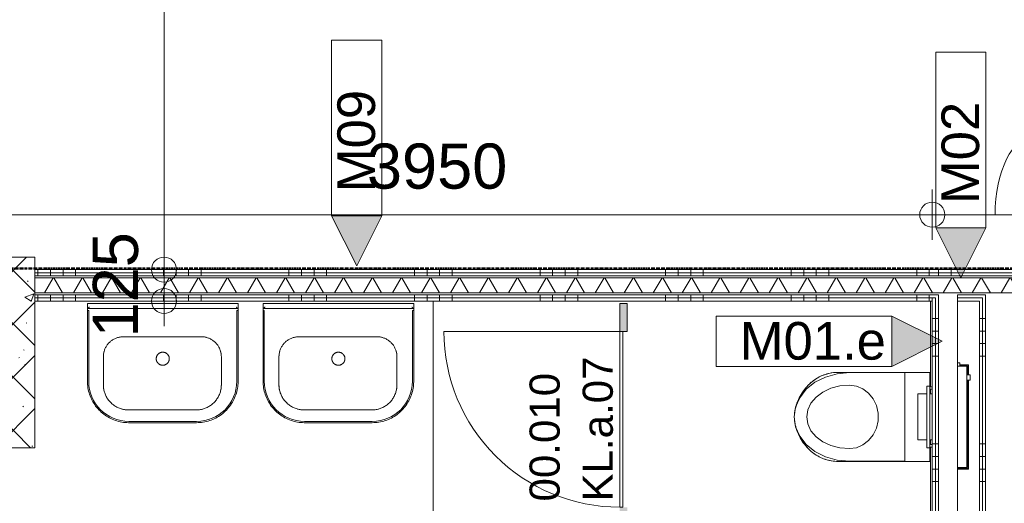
# Model space of a CAD drawing. Header units: millimetres. Extents: x 522 to 75900, y -25803 to 58941.
# Tile 16 of 134: x 10315 to 14237, y 30999 to 32926. Entities that reach past the tile are written whole.
import ezdxf

# ---------------------------------------------------------------- set-up
doc = ezdxf.new("R2010")
doc.units = ezdxf.units.MM
for name, pattern in [('BE_Brand', [10, 5, -2, 1, -2]), ('Dash', [6.35, 3.175, -3.175]), ('Dot', [4.7625, 0, -4.7625])]:
    doc.linetypes.add(name, pattern=pattern)
for name, color, linetype, lineweight in [('00_Algemeen', 7, 'Dot', 9), ('00_Algemeen-100', 7, 'Continuous', 9), ('22_Metselwerk', 7, 'Continuous', 9), ('30_Kozijnen-ramen-deuren', 7, 'Continuous', 9), ('42_Dekvloeren en vloersystemen', 7, 'Continuous', 9)]:
    doc.layers.add(name, color=color, linetype=linetype, lineweight=lineweight)
doc.layers.add('51_Binnenriolering', color=7, linetype='Continuous', lineweight=18, true_color=0x7f7f7f)
doc.styles.add('Arial', font='arial.ttf', dxfattribs={"height": 180})
doc.styles.add('Arial_3', font='arial.ttf', dxfattribs={"height": 150})
doc.styles.add('Arial_4', font='arial.ttf', dxfattribs={"height": 120})
doc.dimstyles.new('1_8mm_continuous_mm_zwart', dxfattribs={"dimscale": 304.8, "dimtxt": 183.646692, "dimasz": 0.328084, "dimexe": 0.328084, "dimexo": 0.0625, "dimgap": 0.164042, "dimtad": 1, "dimdec": 0, "dimzin": 0, "dimdsep": 46, "dimtxsty": 'Arial', "dimblk1": 'DOTBLANK', "dimblk2": 'DOTBLANK', "dimsah": 1, "dimcen": 0.09, "dimdle": 0.328084, "dimazin": 0, "dimtfac": 1, "dimtdec": 4, "dimtix": 1, "dimtmove": 0, "dimatfit": 3, "dimfxl": 0.328084, "dimfxlon": 1, "dimtvp": 1, "dimtolj": 1, "dimtzin": 0, "dimarcsym": 2})
doc.dimstyles.new('1_8mm_continuous_mm_zwart_2', dxfattribs={"dimscale": 304.8, "dimtxt": 183.646692, "dimasz": 0.328084, "dimexe": 0.328084, "dimexo": 0.0625, "dimgap": 0.164042, "dimtad": 1, "dimdec": 0, "dimzin": 0, "dimdsep": 46, "dimtxsty": 'Arial', "dimblk1": 'DOTBLANK', "dimblk2": 'DOTBLANK', "dimsah": 1, "dimcen": 0.09, "dimdle": 0.328084, "dimazin": 0, "dimtfac": 1, "dimtdec": 4, "dimtix": 1, "dimtmove": 1, "dimatfit": 3, "dimfxl": 0.328084, "dimfxlon": 1, "dimtvp": 1, "dimtolj": 1, "dimtzin": 0, "dimarcsym": 2})
pattern_1 = [(90, (12387.5, 31805), (-500, -5e-12), []), (90, (12437.5, 31805), (-500, -5e-12), []), (90, (12487.5, 31805), (-500, -5e-12), []), (90, (12537.5, 31805), (-500, -5e-12), [])]
pattern_2 = [(360, (14137.5, 29735), (3e-12, 500), []), (360, (14137.5, 29685), (3e-12, 500), []), (360, (14137.5, 29635), (3e-12, 500), []), (360, (14137.5, 29585), (3e-12, 500), [])]
pattern_3 = [(360, (13950, 29735), (1e-11, 500), []), (360, (13950, 29685), (1e-11, 500), []), (360, (13950, 29635), (1e-11, 500), []), (360, (13950, 29585), (1e-11, 500), [])]
pattern_4 = [(90, (14375, 31805), (-500, 3e-14), []), (90, (14425, 31805), (-500, 3e-14), []), (90, (14475, 31805), (-500, 3e-14), []), (90, (14525, 31805), (-500, 3e-14), [])]

# ---------------------------------------------------------------- blocks, each defined once
blk = doc.blocks.new('FRA_R12_AWT_CON_Betonwerk_R20_rvt-1-100 - Plattegrond - Begane grond')
at = {"layer": '22_Metselwerk', "lineweight": 13, "true_color": 0xc0c0c0}
h = blk.add_hatch(dxfattribs=at)
h.set_pattern_fill('FP_141', color=9, style=0, pattern_type=2)
h.set_pattern_definition([(45, (0, 0), (-106.066, 106.066), []), (135, (0, 0), (-106.066, -106.066), []), (50, (0, 0), (358.6306, -31.3759), [37.5, -412.5]), (355, (0, 0), (-69.376, 376.0957), [30, -330]), (100.451, (29.9, -2.6), (289.2568, 344.7173), [31.87, -350.571]), (46.184, (0, 100), (533.62, -82.7615), [56.25, -618.75]), (96.636, (44.47, 93.1), (467.328, 487.062), [47.805, -525.856]), (351.184, (0, 100), (467.333, 487.058), [45, -495]), (21, (50, 75), (298.454, -201.3095), [37.5, -412.5]), (326, (50, 75), (121.657, 362.575), [30, -330]), (71.451, (74.87, 58.22), (420.112, 161.262), [31.87, -350.571]), (37.5, (0, 0), (6.07993, 166.44693), [3.353, -322.647, 3.353, -331.647, -331.25]), (37.5, (0, 0), (6.07993, 166.44693), [-661, 3.353, -327.897]), (7.5, (0, 0), (131.5348, 197.2059), [3.353, -187.647, 3.353, -315.147, -126.25]), (7.5, (0, 0), (131.5348, 197.2059), [-509.5, 3.353, -122.897]), (327.5, (-111.5, 0), (266.9112, -11.27744), [3.353, -121.647, 3.353, -386.647, -517.5]), (327.5, (-111.5, 0), (266.9112, -11.27744), [-515, 3.353, -514.147]), (317.5, (-161.5, 0), (291.5931, 50.0525), [3.353, -159.147, 3.353, -255.647, -367.5]), (317.5, (-161.5, 0), (291.5931, 50.0525), [-421.5, 3.353, -364.147]), (317.5, (-161.5, 0), (291.5931, 50.0525), [3.353, -159.147, 3.353, -255.647, -367.5]), (317.5, (-161.5, 0), (291.5931, 50.0525), [-421.5, 3.353, -364.147])])
h.paths.add_polyline_path([(9875, 31220), (10375, 31220), (10375, 31980), (9875, 31980), (9875, 31604)], flags=0)
at = {"layer": '22_Metselwerk', "lineweight": 13}
for p, q in [((10375, 31980), (9875, 31980)), ((10375, 31220), (10375, 31980)), ((9875, 31220), (10375, 31220))]:
    blk.add_line(p, q, dxfattribs=at)
blk = doc.blocks.new('NLRS_74_PF_UN_wastafel_300 Basic_Geberit - wastafel_600x475mm M_KRG M_OL_300 Basic-5560615-100 - Plattegrond - Begane grond')
at = {"layer": '51_Binnenriolering'}
for p, q in [((-300.1, 0), (-292.1, 0)), ((-292.1, 0), (291.9, 0)), ((291.9, 0), (299.9, 0)), ((-300.1, 0), (-300.1, -20)), ((-300.1, -27), (-300.1, -20)), ((-300.1, -27), (-300.1, -28)), ((-300.1, -28), (-300.1, -310)), ((-295.1, -28), (-300.1, -28)), ((-300.1, -28), (-295.1, -28)), ((-300, -20), (-299.8, -20)), ((-299.8, -20), (299.7, -20)), ((-295.1, -28), (-295.1, -310)), ((294.9, -310), (294.9, -28)), ((299.9, -28), (294.9, -28)), ((294.9, -28), (299.9, -28)), ((299.7, -20), (299.9, -20)), ((299.9, -20), (299.9, 0)), ((299.9, -20), (299.9, -27)), ((299.9, -28), (299.9, -27)), ((299.9, -310), (299.9, -28)), ((-156.7, -132.3), (153.3, -132.3)), ((-236.7, -324), (-236.7, -212.3)), ((233.3, -212.3), (233.3, -324)), ((133.3, -424), (-136.7, -424)), ((-135.1, -470), (134.9, -470)), ((-135.1, -475), (134.9, -475))]:
    blk.add_line(p, q, dxfattribs=at)
at = {"layer": '51_Binnenriolering', "flags": 128}
for points in [[(-236.7, -212.3), (-236.7, -209.1), (-236.5, -205.9), (-236.1, -202.8), (-235.7, -199.6), (-235.1, -196.4), (-234.4, -193.3), (-233.6, -190.2), (-232.7, -187.2), (-231.6, -184.2), (-230.4, -181.2), (-229.1, -178.3), (-227.7, -175.4), (-226.1, -172.6), (-224.5, -169.8), (-222.7, -167.2), (-220.9, -164.6), (-218.9, -162), (-216.9, -159.6), (-214.7, -157.2), (-212.5, -154.9), (-210.1, -152.8), (-207.7, -150.7), (-205.2, -148.7), (-202.6, -146.8), (-199.9, -145), (-197.2, -143.3), (-194.4, -141.8), (-191.6, -140.3), (-188.7, -139), (-185.7, -137.8), (-182.7, -136.7), (-179.7, -135.7), (-176.6, -134.8), (-173.5, -134.1), (-170.3, -133.5), (-167.2, -133), (-164, -132.7), (-160.8, -132.4), (-157.6, -132.3), (-156.7, -132.3)], [(153.3, -132.3), (156.5, -132.4), (159.7, -132.6), (162.9, -132.9), (166, -133.4), (169.2, -133.9), (172.3, -134.6), (175.4, -135.4), (178.4, -136.4), (181.5, -137.5), (184.4, -138.6), (187.4, -140), (190.2, -141.4), (193, -142.9), (195.8, -144.6), (198.5, -146.3), (201.1, -148.2), (203.6, -150.1), (206, -152.2), (208.4, -154.3), (210.7, -156.6), (212.9, -158.9), (214.9, -161.4), (216.9, -163.9), (218.8, -166.5), (220.6, -169.1), (222.3, -171.8), (223.8, -174.6), (225.3, -177.5), (226.6, -180.4), (227.8, -183.3), (228.9, -186.4), (229.9, -189.4), (230.8, -192.5), (231.5, -195.6), (232.1, -198.7), (232.6, -201.9), (233, -205.1), (233.2, -208.3), (233.3, -211.5), (233.3, -212.3)], [(26, -220), (26, -219), (25.9, -217.9), (25.8, -216.9), (25.6, -215.9), (25.5, -214.8), (25.2, -213.8), (25, -212.8), (24.7, -211.8), (24.3, -210.8), (23.9, -209.9), (23.5, -208.9), (23, -208), (22.5, -207.1), (22, -206.2), (21.4, -205.3), (20.8, -204.5), (20.2, -203.6), (19.5, -202.9), (18.8, -202.1), (18.1, -201.3), (17.3, -200.6), (16.5, -200), (15.7, -199.3), (14.9, -198.7), (14, -198.1), (13.1, -197.6), (12.2, -197.1), (11.3, -196.6), (10.4, -196.2), (9.4, -195.8), (8.4, -195.4), (7.4, -195.1), (6.4, -194.8), (5.4, -194.6), (4.4, -194.4), (3.4, -194.2), (2.3, -194.1), (1.3, -194), (0.3, -194), (-0.8, -194), (-1.8, -194.1), (-2.9, -194.2), (-3.9, -194.3), (-4.9, -194.5), (-5.9, -194.7), (-6.9, -194.9), (-7.9, -195.2), (-8.9, -195.6), (-9.9, -195.9), (-10.8, -196.4), (-11.8, -196.8), (-12.7, -197.3), (-13.6, -197.8), (-14.5, -198.4), (-15.3, -199), (-16.2, -199.6), (-17, -200.3), (-17.7, -201), (-18.5, -201.7), (-19.2, -202.4), (-19.9, -203.2), (-20.5, -204), (-21.2, -204.9), (-21.8, -205.7), (-22.3, -206.6), (-22.8, -207.5), (-23.3, -208.4), (-23.8, -209.4), (-24.2, -210.3), (-24.5, -211.3), (-24.9, -212.3), (-25.1, -213.3), (-25.4, -214.3), (-25.6, -215.3), (-25.8, -216.3), (-25.9, -217.4), (-26, -218.4), (-26, -219.4), (-26, -220)], [(-26, -220), (-26, -221), (-25.9, -222.1), (-25.8, -223.1), (-25.7, -224.1), (-25.5, -225.2), (-25.3, -226.2), (-25, -227.2), (-24.7, -228.2), (-24.4, -229.2), (-24, -230.1), (-23.6, -231.1), (-23.1, -232), (-22.6, -232.9), (-22.1, -233.8), (-21.5, -234.7), (-20.9, -235.5), (-20.2, -236.4), (-19.6, -237.1), (-18.9, -237.9), (-18.1, -238.7), (-17.4, -239.4), (-16.6, -240), (-15.8, -240.7), (-14.9, -241.3), (-14.1, -241.9), (-13.2, -242.4), (-12.3, -242.9), (-11.4, -243.4), (-10.4, -243.8), (-9.4, -244.2), (-8.5, -244.6), (-7.5, -244.9), (-6.5, -245.2), (-5.5, -245.4), (-4.4, -245.6), (-3.4, -245.8), (-2.4, -245.9), (-1.3, -246), (-0.3, -246), (0.7, -246), (1.8, -245.9), (2.8, -245.8), (3.8, -245.7), (4.9, -245.5), (5.9, -245.3), (6.9, -245.1), (7.9, -244.8), (8.9, -244.4), (9.8, -244.1), (10.8, -243.6), (11.7, -243.2), (12.7, -242.7), (13.6, -242.2), (14.4, -241.6), (15.3, -241), (16.1, -240.4), (16.9, -239.7), (17.7, -239), (18.4, -238.3), (19.2, -237.6), (19.8, -236.8), (20.5, -236), (21.1, -235.1), (21.7, -234.3), (22.3, -233.4), (22.8, -232.5), (23.3, -231.6), (23.7, -230.6), (24.1, -229.7), (24.5, -228.7), (24.8, -227.7), (25.1, -226.7), (25.3, -225.7), (25.6, -224.7), (25.7, -223.7), (25.8, -222.6), (25.9, -221.6), (26, -220.6), (26, -220)], [(-300.1, -310), (-299.9, -316.6), (-299.5, -323.1), (-298.9, -329.7), (-297.9, -336.3), (-296.8, -342.7), (-295.3, -349.2), (-293.6, -355.6), (-291.7, -361.9), (-289.5, -368.1), (-287, -374.2), (-284.3, -380.2), (-281.4, -386.2), (-278.2, -391.9), (-274.8, -397.6), (-271.2, -403.1), (-267.4, -408.5), (-263.4, -413.7), (-259.1, -418.8), (-254.7, -423.6), (-250, -428.3), (-245.2, -432.8), (-240.2, -437.1), (-235, -441.2), (-229.7, -445.1), (-224.2, -448.8), (-218.6, -452.3), (-212.8, -455.5), (-206.9, -458.5), (-200.9, -461.2), (-194.8, -463.8), (-188.6, -466), (-182.4, -468), (-176, -469.8), (-169.6, -471.3), (-163.1, -472.6), (-156.6, -473.6), (-150, -474.3), (-143.4, -474.8), (-136.8, -475), (-135.1, -475)], [(134.9, -475), (141.5, -474.8), (148.1, -474.4), (154.7, -473.8), (161.2, -472.9), (167.7, -471.7), (174.2, -470.2), (180.5, -468.5), (186.9, -466.6), (193.1, -464.4), (199.2, -461.9), (205.2, -459.2), (211.1, -456.3), (216.9, -453.2), (222.6, -449.8), (228.1, -446.1), (233.5, -442.3), (238.7, -438.3), (243.7, -434), (248.6, -429.6), (253.3, -424.9), (257.8, -420.1), (262.1, -415.1), (266.2, -409.9), (270.1, -404.6), (273.8, -399.1), (277.2, -393.5), (280.5, -387.7), (283.5, -381.9), (286.2, -375.9), (288.7, -369.8), (291, -363.6), (293, -357.3), (294.8, -350.9), (296.3, -344.5), (297.5, -338), (298.5, -331.5), (299.3, -324.9), (299.7, -318.3), (299.9, -311.7), (299.9, -310)], [(-136.7, -424), (-140.7, -424), (-144.7, -423.7), (-148.7, -423.3), (-152.6, -422.8), (-156.6, -422), (-160.5, -421.2), (-164.4, -420.1), (-168.2, -419), (-171.9, -417.6), (-175.7, -416.1), (-179.3, -414.5), (-182.9, -412.7), (-186.4, -410.8), (-189.8, -408.8), (-193.2, -406.6), (-196.4, -404.3), (-199.6, -401.8), (-202.7, -399.2), (-205.6, -396.5), (-208.5, -393.7), (-211.2, -390.8), (-213.8, -387.8), (-216.3, -384.6), (-218.6, -381.4), (-220.9, -378.1), (-223, -374.7), (-224.9, -371.2), (-226.7, -367.6), (-228.4, -364), (-229.9, -360.3), (-231.3, -356.5), (-232.5, -352.7), (-233.6, -348.9), (-234.5, -345), (-235.3, -341), (-235.9, -337.1), (-236.3, -333.1), (-236.6, -329.1), (-236.7, -325.1), (-236.7, -324)], [(233.3, -324), (233.2, -328), (233, -332), (232.6, -336), (232, -340), (231.3, -343.9), (230.4, -347.8), (229.4, -351.7), (228.2, -355.5), (226.9, -359.3), (225.4, -363), (223.8, -366.6), (222, -370.2), (220.1, -373.7), (218, -377.2), (215.8, -380.5), (213.5, -383.8), (211, -386.9), (208.5, -390), (205.8, -392.9), (203, -395.8), (200, -398.5), (197, -401.1), (193.9, -403.6), (190.6, -406), (187.3, -408.2), (183.9, -410.3), (180.4, -412.2), (176.9, -414.1), (173.2, -415.7), (169.5, -417.2), (165.8, -418.6), (162, -419.8), (158.1, -420.9), (154.2, -421.8), (150.3, -422.6), (146.3, -423.2), (142.4, -423.6), (138.4, -423.9), (134.4, -424), (133.3, -424)]]:
    blk.add_lwpolyline(points, dxfattribs=at)
at = {"layer": '51_Binnenriolering'}
for centre, radius, start, end in [((-156.7, -212.3), 80, 90, 105), ((153.3, -212.3), 80, 75, 90), ((-156.7, -212.3), 80, 165, 180), ((153.3, -212.3), 80, 360, 15), ((-135.1, -310), 160, 180, 270), ((134.9, -310), 160, 270, 360), ((-136.7, -324), 100, 180, 195), ((133.3, -324), 100, 345, 360), ((-136.7, -324), 100, 255, 270), ((133.3, -324), 100, 270, 285)]:
    blk.add_arc(centre, radius, start, end, dxfattribs=at)
for points, knots in [([(-299.8, -20), (-299.7, -20), (-299.6, -20), (-299.4, -19.9), (-299.2, -19.8), (-299, -19.7), (-298.8, -19.5), (-298.5, -19.4), (-298.3, -19.2), (-298, -19), (-297.8, -18.8), (-297.5, -18.6), (-297.2, -18.3), (-296.9, -18.1), (-296.5, -17.8), (-296, -17.3), (-295.4, -16.8), (-294.5, -16.1), (-293.4, -15.1), (-292.5, -14.4), (-292.1, -14)], [0, 0, 0, 0, 0.071429, 0.107143, 0.142857, 0.178571, 0.214286, 0.25, 0.285714, 0.321429, 0.357143, 0.392857, 0.428571, 0.464286, 0.5, 0.571429, 0.642857, 0.714286, 0.857143, 1, 1, 1, 1]), ([(291.9, -14), (292.4, -14.4), (293.3, -15.1), (294.4, -16.1), (295.3, -16.8), (295.9, -17.3), (296.4, -17.8), (296.8, -18.1), (297.1, -18.3), (297.4, -18.6), (297.7, -18.8), (297.9, -19), (298.2, -19.2), (298.4, -19.4), (298.7, -19.5), (298.9, -19.7), (299.1, -19.8), (299.3, -19.9), (299.5, -20), (299.6, -20), (299.7, -20)], [0, 0, 0, 0, 0.142857, 0.285714, 0.357143, 0.428571, 0.5, 0.535714, 0.571429, 0.607143, 0.642857, 0.678571, 0.714286, 0.75, 0.785714, 0.821429, 0.857143, 0.892857, 0.928571, 1, 1, 1, 1])]:
    blk.add_open_spline(points, degree=3, knots=knots, dxfattribs=at)
blk = doc.blocks.new('NLRS_74_PF_UN_WC opstelling recht aansluiting_Geberit - C1-V67-100 - Plattegrond - Begane grond')
at = {"layer": '51_Binnenriolering'}
for p, q in [((-167.4, 161.3), (-167.4, 147.7)), ((-167.1, 161.3), (-167.4, 161.3)), ((-167.4, 161.3), (-146.4, 161.3)), ((-146.4, 161.3), (-146.8, 161.3)), ((-146.4, 147.7), (-146.4, 161.3)), ((-201.9, 119.5), (-215.5, 119.5)), ((-215.5, 119.5), (-215.5, 119.1)), ((-215.5, 110), (-215.5, 119.5)), ((-167.1, 154), (-208, 154)), ((-208, 154), (-208, 119.1)), ((-206, 119.1), (-206, 152)), ((-206, 152), (-167.1, 152)), ((-201.9, 147.7), (202, 147.7)), ((-201.9, 110), (-201.9, 147.7)), ((208, 154), (-146.8, 154)), ((-146.8, 152), (206, 152)), ((202, 147.7), (202, 110)), ((206, 152), (206, 110)), ((208, 110), (208, 154)), ((-120, 10), (-120, 0)), ((-110, 0), (-110, 10)), ((-92, 10), (-92, 0)), ((92, 0), (92, 10)), ((110, 10), (110, 0)), ((120, 0), (120, 10)), ((-92, -12), (-92, -47.3)), ((92, -47.3), (92, -12)), ((92, -47.3), (-92, -47.3))]:
    blk.add_line(p, q, dxfattribs=at)
blk.add_arc((0, 95), 54.5, 77.059, 102.941, dxfattribs=at)
blk = doc.blocks.new('NLRS_74_PF_UN_300_diepspoeler_Sphinx - diepspoeler_300_RIMFREE_Sphinx-5509893-100 - Plattegrond - Begane grond')
at = {"layer": '51_Binnenriolering'}
for p, q in [((-177.5, 0), (-177.5, -50)), ((-177.5, 0), (-177.5, -50)), ((-123, 0), (-177.5, 0)), ((177.5, 0), (123, 0)), ((177.5, -50), (177.5, 0)), ((177.5, -50), (177.5, 0)), ((-177.5, -50), (-177.5, -223.2)), ((177.5, -223.2), (177.5, -50)), ((-177.5, -223.2), (-177.5, -364.6)), ((177.5, -364.6), (177.5, -223.2))]:
    blk.add_line(p, q, dxfattribs=at)
at = {"layer": '51_Binnenriolering', "flags": 128}
for points in [[(-141.3, -467.7), (-145.3, -462.5), (-149.1, -457.1), (-152.7, -451.6), (-156.1, -445.9), (-159.2, -440.1), (-162.1, -434.2), (-164.8, -428.1), (-167.2, -422), (-169.4, -415.8), (-171.3, -409.4), (-172.9, -403.1), (-174.4, -396.6), (-175.5, -390.1), (-176.4, -383.6), (-177, -377), (-177.4, -370.4), (-177.5, -364.6)], [(177.5, -364.6), (177.4, -371.1), (177, -377.7), (176.3, -384.3), (175.4, -390.8), (174.2, -397.3), (172.8, -403.8), (171.1, -410.1), (169.1, -416.5), (166.9, -422.7), (164.5, -428.8), (161.8, -434.8), (158.9, -440.7), (155.7, -446.5), (152.3, -452.2), (148.7, -457.7), (144.8, -463.1), (141.3, -467.7)], [(-127.2, -483.3), (-132.2, -478.2), (-137, -472.8), (-141.3, -467.7)], [(141.3, -467.7), (136.6, -473.3), (131.8, -478.6), (127.2, -483.3)], [(0, -540), (-7.9, -539.4), (-15.8, -538.4), (-23.6, -537.2), (-31.3, -535.6), (-39, -533.7), (-46.6, -531.5), (-54.2, -529), (-61.6, -526.2), (-68.9, -523.2), (-76, -519.8), (-83.1, -516.1), (-89.9, -512.2), (-96.6, -508), (-103.2, -503.5), (-109.5, -498.8), (-115.7, -493.8), (-121.6, -488.6), (-127.2, -483.3)], [(127.2, -483.3), (121.4, -488.8), (115.5, -494), (109.3, -499), (102.9, -503.7), (96.4, -508.1), (89.7, -512.3), (82.8, -516.3), (75.8, -519.9), (68.6, -523.3), (61.3, -526.3), (53.9, -529.1), (46.4, -531.6), (38.8, -533.8), (31.1, -535.7), (23.3, -537.2), (15.5, -538.5), (7.6, -539.4), (0, -540)]]:
    blk.add_lwpolyline(points, dxfattribs=at)
at = {"layer": '51_Binnenriolering'}
for centre, radius, start, end in [((-12.5, -364.6), 165, 180, 218.7063), ((12.5, -364.6), 165, 321.2937, 360), ((-0.8, -355.2), 180, 218.7063, 225.4013), ((0.8, -355.2), 180, 314.5987, 321.2937), ((11.8, -342.4), 198, 225.4013, 252.8475), ((-11.8, -342.4), 198, 287.1525, 314.5987)]:
    blk.add_arc(centre, radius, start, end, dxfattribs=at)
blk = doc.blocks.new('NLRS_74_PF_UN_Toiletzitting Projecta zonder deksel_Pressalit - toiletzitting zonder deksel_Projecta-5509894-100 - Plattegrond - Begane grond')
at = {"layer": '51_Binnenriolering'}
for p, q in [((176.5, 0), (-176.5, 0)), ((-176.5, 0), (-176.5, -220)), ((176.5, -220), (176.5, 0))]:
    blk.add_line(p, q, dxfattribs=at)
at = {"layer": '51_Binnenriolering', "flags": 128}
for points in [[(-126.5, -220), (-122.8, -192.5), (-112, -166.6), (-94.7, -143.7), (-71.9, -125.4), (-44.9, -112.5), (-15.2, -105.8), (15.2, -105.8), (44.9, -112.5), (71.9, -125.4), (94.7, -143.7), (112, -166.6), (122.8, -192.5), (126.5, -220)], [(-176.5, -220), (-172.1, -269), (-159, -315.5), (-138, -357.2), (-110, -392), (-76.6, -418.2), (-39.3, -434.5), (0, -440), (39.3, -434.5), (76.6, -418.2), (110, -392), (138, -357.2), (159, -315.5), (172.1, -269), (176.5, -220)], [(126.5, -220), (123.3, -257.8), (114, -293.8), (98.9, -326), (78.9, -352.9), (54.9, -373.2), (28.1, -385.7), (0, -390), (-28.1, -385.7), (-54.9, -373.2), (-78.9, -352.9), (-98.9, -326), (-114, -293.8), (-123.3, -257.8), (-126.5, -220)]]:
    blk.add_lwpolyline(points, dxfattribs=at)
blk = doc.blocks.new('NLRS_74_PF_UN_bedieningspaneel_Geberit - bedieningspaneel_Sigma10 IR_Geberit-V66-100 - Plattegrond - Begane grond')
at = {"layer": '51_Binnenriolering'}
for p, q in [((14460, 31220), (14460, 31466)), ((14472, 31466), (14460, 31466)), ((14472, 31466), (14472, 31220)), ((14460, 31220), (14472, 31220))]:
    blk.add_line(p, q, dxfattribs=at)
blk = doc.blocks.new('FRA-ULC-R12-W-UO_installatie_R20_rvt-1-100 - Plattegrond - Begane grond')
at = {"color": 8, "lineweight": 18, "true_color": 0x7f7f7f}
for p in [(10885.1, 31795), (11584.6, 31795)]:
    blk.add_blockref('NLRS_74_PF_UN_wastafel_300 Basic_Geberit - wastafel_600x475mm M_KRG M_OL_300 Basic-5560615-100 - Plattegrond - Begane grond', p, dxfattribs=at)
for name, p, rotation in [('NLRS_74_PF_UN_WC opstelling recht aansluiting_Geberit - C1-V67-100 - Plattegrond - Begane grond', (13940, 31343.1), 269.9999999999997), ('NLRS_74_PF_UN_300_diepspoeler_Sphinx - diepspoeler_300_RIMFREE_Sphinx-5509893-100 - Plattegrond - Begane grond', (13940, 31343.1), 269.9999999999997), ('NLRS_74_PF_UN_Toiletzitting Projecta zonder deksel_Pressalit - toiletzitting zonder deksel_Projecta-5509894-100 - Plattegrond - Begane grond', (13840, 31343.1), 269.9999999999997), ('NLRS_74_PF_UN_bedieningspaneel_Geberit - bedieningspaneel_Sigma10 IR_Geberit-V66-100 - Plattegrond - Begane grond', (28400, 62686), 180)]:
    blk.add_blockref(name, p, dxfattribs=dict(at, rotation=rotation))
blk = doc.blocks.new('00_D_Vlak - D2-10202075-100 - Plattegrond - Begane grond')
at = {"layer": '30_Kozijnen-ramen-deuren', "lineweight": 18}
for p, q in [((-284.3, 0), (-284.3, 13)), ((-284.3, 13), (415.7, 13)), ((415.7, 0), (-284.3, 0)), ((415.7, 13), (415.7, 0))]:
    blk.add_line(p, q, dxfattribs=at)
at = {"layer": '30_Kozijnen-ramen-deuren'}
for p, q in [((-284.3, -700), (-284.3, 0)), ((315.7, 0), (322.4, 0))]:
    blk.add_line(p, q, dxfattribs=at)
at = {"layer": '30_Kozijnen-ramen-deuren', "linetype": 'Dash'}
blk.add_line((315.7, 13), (322.4, 13), dxfattribs=at)
at = {"layer": '30_Kozijnen-ramen-deuren'}
blk.add_arc((-284.3, 0), 700, 270, 0, dxfattribs=at)
blk = doc.blocks.new('00_TAG-WA_wall tag_BAR - Type Mark_7x2-7455557-100 - Plattegrond - Begane grond')
at = {"layer": '00_Algemeen', "linetype": 'Continuous'}
blk.add_hatch(color=256, dxfattribs=at).paths.add_polyline_path([(0, -2), (-1, 0), (1, 0)], flags=0)
for p, q in [((-1, 7), (-1, 0)), ((1, 7), (-1, 7)), ((1, 0), (1, 7)), ((-1, 0), (1, 0)), ((1, 0), (-1, 0)), ((-1, 0), (0, -2)), ((0, -2), (1, 0))]:
    blk.add_line(p, q, dxfattribs=at)
blk = doc.blocks.new('00_TAG-WA_wall tag_BAR - Type Mark_7x2_rotate-7455555-100 - Plattegrond - Begane grond')
at = {"layer": '00_Algemeen', "linetype": 'Continuous'}
blk.add_hatch(color=256, dxfattribs=at).paths.add_polyline_path([(0, 9), (1, 7), (-1, 7)], flags=0)
for p, q in [((0, 9), (-1, 7)), ((1, 7), (0, 9)), ((-1, 7), (1, 7)), ((-1, 7), (-1, 0)), ((1, 7), (-1, 7)), ((1, 0), (1, 7)), ((-1, 0), (1, 0))]:
    blk.add_line(p, q, dxfattribs=at)
blk = doc.blocks.new('DIMBLOCK74-100 - Plattegrond - Begane grond')
at = {"layer": '00_Algemeen-100', "transparency": 16777216}
for p, q in [((10790.1, 31930), (10990.1, 31930)), ((10890.1, 31930), (10790.1, 31930)), ((10890.1, 31705), (10890.1, 31930)), ((10790.1, 31805), (10990.1, 31805)), ((10890.1, 31805), (10790.1, 31805))]:
    blk.add_line(p, q, dxfattribs=at)
for centre in [(10890.1, 31930), (10890.1, 31805)]:
    blk.add_circle(centre, 50, dxfattribs=at)
at = {"layer": '00_Algemeen-100', "color": 0, "transparency": 16777216, "insert": (10606.4, 31659.8), "char_height": 180, "width": 498.389, "attachment_point": 1, "rotation": 90, "line_spacing_factor": 0.941778, "style": 'Arial'}
blk.add_mtext('125', dxfattribs=at)
blk = doc.blocks.new('_DotBlank')
at = {"color": 0, "linetype": 'ByBlock', "lineweight": -2}
blk.add_line((-0.5, 0), (-1, 0), dxfattribs=at)
blk.add_circle((0, 0), 0.5, dxfattribs=at)
blk = doc.blocks.new('DIMBLOCK75-100 - Plattegrond - Begane grond')
at = {"layer": '00_Algemeen-100', "transparency": 16777216}
for p, q in [((10790.1, 38667.5), (10990.1, 38667.5)), ((10890.1, 38667.5), (10790.1, 38667.5)), ((10890.1, 31930), (10890.1, 38667.5)), ((10790.1, 31930), (10990.1, 31930)), ((10890.1, 31930), (10790.1, 31930))]:
    blk.add_line(p, q, dxfattribs=at)
for centre in [(10890.1, 38667.5), (10890.1, 31930)]:
    blk.add_circle(centre, 50, dxfattribs=at)
at = {"layer": '00_Algemeen-100', "color": 0, "transparency": 16777216, "insert": (10606.4, 35021.9), "char_height": 180, "width": 664.518, "attachment_point": 1, "rotation": 90, "line_spacing_factor": 0.941778, "style": 'Arial'}
blk.add_mtext('6737', dxfattribs=at)
blk = doc.blocks.new('DIMBLOCK125-100 - Plattegrond - Begane grond')
at = {"layer": '00_Algemeen-100', "transparency": 16777216}
for p, q in [((10000, 32249.1), (10000, 32049.1)), ((10000, 32149.1), (10000, 32249.1)), ((13950, 32049.1), (13950, 32249.1)), ((9900, 32149.1), (13950, 32149.1)), ((13950, 32149.1), (13950, 32049.1))]:
    blk.add_line(p, q, dxfattribs=at)
for centre in [(10000, 32149.1), (13950, 32149.1)]:
    blk.add_circle(centre, 50, dxfattribs=at)
at = {"layer": '00_Algemeen-100', "color": 0, "transparency": 16777216, "insert": (11698.1, 32432.8), "char_height": 180, "width": 664.518, "attachment_point": 1, "line_spacing_factor": 0.941778, "style": 'Arial'}
blk.add_mtext('3950', dxfattribs=at)
blk = doc.blocks.new('DIMBLOCK126-100 - Plattegrond - Begane grond')
at = {"layer": '00_Algemeen-100', "transparency": 16777216}
for p, q in [((13950, 32049.1), (13950, 32249.1)), ((14450, 32049.1), (14450, 32249.1)), ((13950, 32149.1), (14450, 32149.1)), ((13950, 32149.1), (13950, 32049.1)), ((14450, 32149.1), (14450, 32049.1))]:
    blk.add_line(p, q, dxfattribs=at)
for centre in [(13950, 32149.1), (14450, 32149.1)]:
    blk.add_circle(centre, 50, dxfattribs=at)
blk.add_ellipse((14356.1, 32149.1), major_axis=(0, 312.6), ratio=0.499249, start_param=0, end_param=1.570796, dxfattribs=at)
at = {"layer": '00_Algemeen-100', "color": 0, "transparency": 16777216, "insert": (14356.1, 32554.2), "char_height": 180, "width": 498.389, "attachment_point": 1, "line_spacing_factor": 0.941778, "style": 'Arial'}
blk.add_mtext('500', dxfattribs=at)

msp = doc.modelspace()

# ---------------------------------------------------------------- hatches: boundary and pattern name
at = {"layer": '22_Metselwerk', "true_color": 0x808080}
h = msp.add_hatch(dxfattribs=at)
h.set_pattern_fill('FP_8', color=8, angle=-90, style=0, pattern_type=2)
h.set_pattern_definition(pattern_1)
h.paths.add_polyline_path([(13773.1, 31917.5), (13950, 31917.5), (13950, 31930), (10375, 31930), (10375, 31917.5), (12148.4, 31917.5)], flags=0)
h = msp.add_hatch(dxfattribs=at)
h.set_pattern_fill('FP_217', color=8, angle=-90, style=0, pattern_type=2)
h.set_pattern_definition(pattern_4)
h.paths.add_polyline_path([(14400, 31917.5), (14400, 31930), (13950, 31930), (13950, 31917.5), (14382.4, 31917.5)], flags=0)
h = msp.add_hatch(dxfattribs=at)
h.set_pattern_fill('FP_8', color=8, angle=-90, style=0, pattern_type=2)
h.set_pattern_definition(pattern_1)
h.paths.add_polyline_path([(11539.2, 31905), (13962.5, 31905), (13962.5, 31917.5), (10375, 31917.5), (10375, 31905), (11336.1, 31905)], flags=0)
at = {"layer": '22_Metselwerk'}
h = msp.add_hatch(dxfattribs=at)
h.set_pattern_fill('FP_9', color=256, angle=-120, style=0, pattern_type=2)
h.set_pattern_definition([(60, (0, 0), (-86.60254, 50), []), (120, (0, 0), (-86.60254, -50), [])])
h.paths.add_polyline_path([(13950, 31837.5), (13975, 31837.5), (13975, 31897.5), (10375, 31897.5), (10375, 31837.5), (13773.1, 31837.5)], flags=0)
at = {"layer": '22_Metselwerk', "true_color": 0x808080}
h = msp.add_hatch(dxfattribs=at)
h.set_pattern_fill('FP_217', color=8, angle=-90, style=0, pattern_type=2)
h.set_pattern_definition(pattern_4)
h.paths.add_polyline_path([(14382.4, 31905), (14400, 31905), (14400, 31917.5), (13962.5, 31917.5), (13962.5, 31905), (14179.3, 31905)], flags=0)
at = {"layer": '22_Metselwerk'}
h = msp.add_hatch(dxfattribs=at)
h.set_pattern_fill('FP_9', color=256, angle=-120, style=0, pattern_type=2)
h.set_pattern_definition([(60, (0, 0), (-86.60254, 50), []), (120, (0, 0), (-86.60254, -50), [])])
h.paths.add_polyline_path([(14400, 31837.5), (14400, 31897.5), (13975, 31897.5), (13975, 31837.5), (14382.4, 31837.5)], flags=0)
at = {"layer": '22_Metselwerk', "true_color": 0x808080}
h = msp.add_hatch(dxfattribs=at)
h.set_pattern_fill('FP_8', color=8, angle=-90, style=0, pattern_type=2)
h.set_pattern_definition(pattern_1)
h.paths.add_polyline_path([(13962.5, 31817.5), (13962.5, 31830), (10375, 31830), (10375, 31817.5), (13950, 31817.5)], flags=0)
h = msp.add_hatch(dxfattribs=at)
h.set_pattern_fill('FP_8', color=8, angle=-90, style=0, pattern_type=2)
h.set_pattern_definition(pattern_1)
h.paths.add_polyline_path([(13950, 31805), (13950, 31817.5), (10375, 31817.5), (10375, 31805), (13773.1, 31805)], flags=0)
h = msp.add_hatch(dxfattribs=at)
h.set_pattern_fill('FP_57', color=8, angle=-90, style=0, pattern_type=2)
h.set_pattern_definition(pattern_3)
h.paths.add_polyline_path([(13950, 28065), (13962.5, 28065), (13962.5, 31817.5), (13950, 31817.5), (13950, 28240.1)], flags=0)
h = msp.add_hatch(dxfattribs=at)
h.set_pattern_fill('FP_57', color=8, angle=-90, style=0, pattern_type=2)
h.set_pattern_definition(pattern_3)
h.paths.add_polyline_path([(13962.5, 28065), (13975, 28065), (13975, 31830), (13962.5, 31830), (13962.5, 28240.1)], flags=0)
h = msp.add_hatch(dxfattribs=at)
h.set_pattern_fill('FP_11', color=8, angle=-90, style=0, pattern_type=2)
h.set_pattern_definition(pattern_2)
h.paths.add_polyline_path([(14150, 28065), (14150, 31805), (14137.5, 31805), (14137.5, 28065)], flags=0)
h = msp.add_hatch(dxfattribs=at)
h.set_pattern_fill('FP_11', color=8, angle=-90, style=0, pattern_type=2)
h.set_pattern_definition(pattern_2)
h.paths.add_polyline_path([(14162.5, 28065), (14162.5, 31817.5), (14150, 31817.5), (14150, 28065)], flags=0)
at = {"layer": '22_Metselwerk', "true_color": 0xe1e1e1}
h = msp.add_hatch(color=254, dxfattribs=at)
h.paths.add_polyline_path([(12705, 28075), (12735, 28075), (12735, 28181.9), (12705, 28181.9)], flags=0)
h.paths.add_polyline_path([(12705, 28881.9), (12735, 28881.9), (12735, 29115.6), (12705, 29115.6)], flags=0)
h.paths.add_polyline_path([(12705, 29815.6), (12735, 29815.6), (12735, 30049.4), (12705, 30049.4), (12705, 30021)], flags=0)
h.paths.add_polyline_path([(12735, 30749.4), (12735, 30983.1), (12705, 30983.1), (12705, 30749.4), (12720, 30749.4)], flags=0)
h.paths.add_polyline_path([(12705, 31683.1), (12735, 31683.1), (12735, 31795), (12705, 31795)], flags=0)

# ---------------------------------------------------------------- linework, layer by layer
at = {"layer": '00_Algemeen', "color": 82, "linetype": 'BE_Brand', "lineweight": 50, "true_color": 0x46cc0d}
msp.add_line((18025, 31935), (10127.5, 31935), dxfattribs=at)
at = {"layer": '22_Metselwerk'}
for p, q in [((19157.5, 31930), (10375, 31930)), ((10375, 31930), (10375, 31805)), ((19157.5, 31917.5), (10375, 31917.5)), ((19170, 31905), (10375, 31905)), ((18210, 31897.5), (10375, 31897.5)), ((18210, 31837.5), (10375, 31837.5)), ((13975, 31830), (10375, 31830)), ((13962.5, 31817.5), (10375, 31817.5)), ((10375, 31805), (13950, 31805)), ((13950, 31817.5), (13950, 28065)), ((13962.5, 28065), (13962.5, 31817.5)), ((13975, 28065), (13975, 31830)), ((14050, 28065), (14050, 31830)), ((14162.5, 31830), (14050, 31830)), ((14150, 31817.5), (14050, 31817.5)), ((14050, 31805), (14137.5, 31805)), ((14137.5, 31805), (14137.5, 28065)), ((14150, 28065), (14150, 31817.5)), ((14162.5, 28065), (14162.5, 31830)), ((12705, 31795), (12705, 31683.1)), ((12735, 31795), (12705, 31795)), ((12735, 31683.1), (12735, 31795)), ((12705, 31683.1), (12735, 31683.1))]:
    msp.add_line(p, q, dxfattribs=at)
at = {"layer": '42_Dekvloeren en vloersystemen', "color": 7, "true_color": 0xffffff}
for p, q in [((11962, 28075), (11962, 31805)), ((13942.5, 31462.7), (13942.5, 31805)), ((13942.5, 31435.1), (13942.5, 31453.4)), ((13942.5, 31232.7), (13942.5, 31251.1)), ((13942.5, 30524), (13942.5, 31223.4))]:
    msp.add_line(p, q, dxfattribs=at)

# ---------------------------------------------------------------- block references
at = {"lineweight": 5}
for name in ['FRA_R12_AWT_CON_Betonwerk_R20_rvt-1-100 - Plattegrond - Begane grond', 'FRA-ULC-R12-W-UO_installatie_R20_rvt-1-100 - Plattegrond - Begane grond']:
    msp.add_blockref(name, (0, 0), dxfattribs=at)
at = {"layer": '00_Algemeen', "linetype": 'Continuous', "xscale": 99.99999999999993, "yscale": 99.99999999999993, "zscale": 99.99999999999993}
for p in [(11657.4, 32144.8), (14063.6, 32097.3)]:
    msp.add_blockref('00_TAG-WA_wall tag_BAR - Type Mark_7x2-7455557-100 - Plattegrond - Begane grond', p, dxfattribs=at)
at = {"layer": '00_Algemeen', "linetype": 'Continuous', "xscale": 99.99999999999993, "yscale": 99.99999999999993, "zscale": 99.99999999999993, "rotation": 270.0000000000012}
msp.add_blockref('00_TAG-WA_wall tag_BAR - Type Mark_7x2_rotate-7455555-100 - Plattegrond - Begane grond', (13088.9, 31644.3), dxfattribs=at)
at = {"layer": '30_Kozijnen-ramen-deuren', "rotation": 270.0000000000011}
msp.add_blockref('00_D_Vlak - D2-10202075-100 - Plattegrond - Begane grond', (12705, 31398.8), dxfattribs=at)

# ---------------------------------------------------------------- texts
at = {"layer": '00_Algemeen', "linetype": 'Continuous', "attachment_point": 1, "rotation": 90}
for s, insert, char_height, width, style in [('M09', (11580.4, 32238.8), 150, 505.063, 'Arial_3'), ('M02', (13986.6, 32191.3), 150, 505.063, 'Arial_3'), ('KL.a.07', (12557.6, 31005.9), 120, 753.586, 'Arial_4'), ('00.010', (12345.9, 31005.9), 120, 665.401, 'Arial_4')]:
    msp.add_mtext(s, dxfattribs=dict(at, insert=insert, char_height=char_height, width=width, style=style))
at = {"layer": '00_Algemeen', "linetype": 'Continuous', "insert": (13182.9, 31721.3), "char_height": 150, "width": 713.502, "attachment_point": 1, "style": 'Arial_3'}
msp.add_mtext('M01.e', dxfattribs=at)

# ---------------------------------------------------------------- dimensions: what is measured, and where the dimension line sits
at = {"layer": '00_Algemeen', "linetype": 'Continuous'}
for base, p1, p2, override, picture, middle in [((10890.1310997, 38667.4999999), (10790.1310997, 31930.0000001), (10790.1310997, 38667.4999999), {"dimpost": '<>', "dimfxl": 6737.5}, 'DIMBLOCK75-100 - Plattegrond - Begane grond', (10748.1665698, 35298.75)), ((10890.1, 31930), (10790.1, 31805), (10790.1, 31930), {"dimpost": '<>', "dimfxl": 125}, 'DIMBLOCK74-100 - Plattegrond - Begane grond', (10748.2, 31867.5))]:
    dim = msp.add_linear_dim(base=base, p1=p1, p2=p2, angle=90, dimstyle='1_8mm_continuous_mm_zwart', override=override, dxfattribs=at)
    dim.commit()
    dim.dimension.update_dxf_attribs({"geometry": picture, "text_midpoint": middle})
dim = msp.add_linear_dim(base=(14450, 32149.1), p1=(13950, 32049.1), p2=(14450, 32049.1), dimstyle='1_8mm_continuous_mm_zwart_2', override={"dimpost": '<>', "dimfxl": 500}, dxfattribs=at)
dim.commit()
dim.dimension.update_dxf_attribs({"geometry": 'DIMBLOCK126-100 - Plattegrond - Begane grond', "text_midpoint": (14605.3, 32434.2), "dimtype": 160})
dim = msp.add_linear_dim(base=(13950, 32149.1), p1=(10000, 32249.1), p2=(13950, 32049.1), dimstyle='1_8mm_continuous_mm_zwart', override={"dimpost": '<>', "dimfxl": 3955.06005}, dxfattribs=at)
dim.commit()
dim.dimension.update_dxf_attribs({"geometry": 'DIMBLOCK125-100 - Plattegrond - Begane grond', "text_midpoint": (11975, 32291.1)})

doc.saveas('drawing.dxf')
